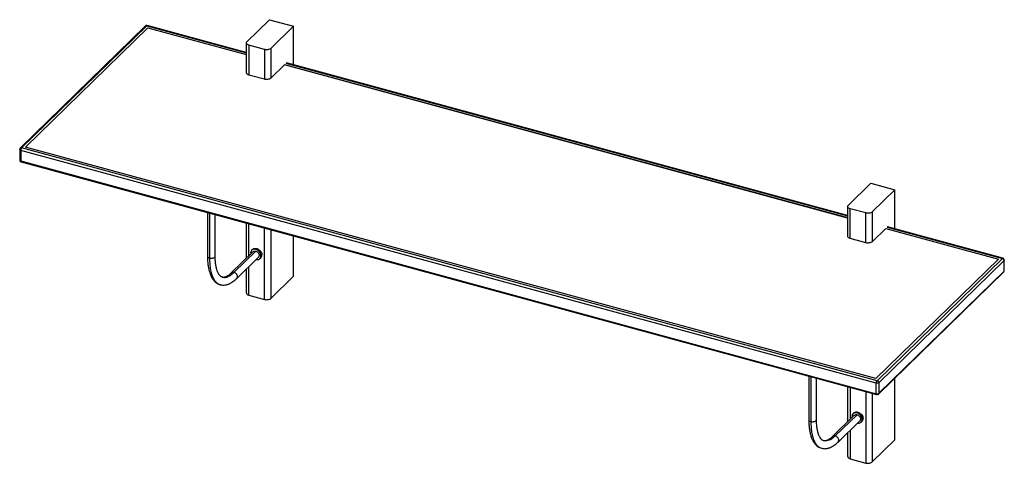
# Paper-space layout '_Trimetric' of a CAD drawing. Header units: millimetres. Extents: x 3873 to 4886, y -2945 to -2488.
import ezdxf

# ---------------------------------------------------------------- set-up
doc = ezdxf.new("R2010")
doc.units = ezdxf.units.MM

psp = doc.layouts.new('_Trimetric')

# ---------------------------------------------------------------- linework, layer by layer
at = {"color": 7, "linetype": 'Continuous', "lineweight": 25}
for p, q in [((4106.5, -2511.3), (4129.9, -2488.5)), ((4129.9, -2488.5), (4154.6, -2495.2)), ((4002, -2494.9), (3873.2, -2620.6)), ((3874.6, -2620.4), (4003.4, -2494.7)), ((3878.7, -2619.7), (4004.7, -2496.7)), ((4003.4, -2494.7), (4105.9, -2522.5)), ((4105.9, -2522.1), (4004, -2494.4)), ((4004.7, -2496.7), (4105.9, -2524.3)), ((4154.6, -2495.2), (4131.3, -2518)), ((4154.6, -2535), (4154.6, -2495.2)), ((4105.9, -2512.5), (4105.9, -2543.1)), ((4124.5, -2519.1), (4108.6, -2514.7)), ((4108.6, -2514.7), (4108.6, -2545.4)), ((4124.5, -2519.1), (4124.5, -2549.7)), ((4131.3, -2518), (4131.3, -2548.6)), ((4146.7, -2533.2), (4725, -2690.3)), ((4725, -2690), (4147.2, -2532.9)), ((4131.3, -2548.6), (4145.3, -2535)), ((4145.3, -2534.5), (4725, -2692.1)), ((4725, -2692.5), (4145.3, -2535)), ((4124.5, -2549.7), (4108.6, -2545.4)), ((3872.6, -2622), (3872.6, -2632.9)), ((4754.5, -2862.3), (3873.7, -2622.9)), ((3873.7, -2622.9), (3873.7, -2633.8)), ((4755.5, -2859.8), (3874.6, -2620.4)), ((4754.2, -2857.7), (3878.7, -2619.7)), ((3873.7, -2633.8), (4754.5, -2873.2)), ((3874.1, -2634.7), (4754.9, -2874.1)), ((4725.6, -2679.5), (4748.9, -2656.7)), ((4748.9, -2656.7), (4773.7, -2663.5)), ((4773.7, -2663.5), (4750.4, -2686.2)), ((4773.7, -2703.6), (4773.7, -2663.5)), ((4725, -2680.7), (4725, -2711.4)), ((4743.6, -2687.3), (4727.7, -2683)), ((4727.7, -2713.6), (4727.7, -2683)), ((4750.4, -2686.2), (4750.4, -2716.9)), ((4065.9, -2686.9), (4065.9, -2731.7)), ((4068, -2687.5), (4068, -2733.6)), ((4073.9, -2731.7), (4073.9, -2689.1)), ((4743.6, -2718), (4743.6, -2687.3)), ((4105.9, -2697.8), (4105.9, -2733.8)), ((4108.6, -2731.2), (4108.6, -2698.5)), ((4124.5, -2776.2), (4124.5, -2702.8)), ((4131.3, -2704.7), (4131.3, -2775.1)), ((4750.4, -2716.9), (4764.4, -2703.2)), ((4764.4, -2703.2), (4880.2, -2734.7)), ((4765.8, -2701.8), (4766, -2701.6)), ((4765.8, -2701.8), (4884.3, -2734.1)), ((4884.8, -2733.8), (4766.1, -2701.6)), ((4154.6, -2752.4), (4154.6, -2711)), ((4743.6, -2718), (4727.7, -2713.6)), ((4093.2, -2748.4), (4115.6, -2726.5)), ((4112.4, -2724.8), (4111.4, -2725.7)), ((4112.8, -2727.1), (4090.4, -2749)), ((4096, -2754.7), (4118.4, -2732.8)), ((4110.3, -2728.5), (4110.5, -2729.4)), ((4119.8, -2734.2), (4120.8, -2733.3)), ((4121.9, -2730.5), (4120.9, -2731.4)), ((4880.2, -2734.7), (4754.2, -2857.7)), ((4884.3, -2734.1), (4755.5, -2859.8)), ((4886.1, -2736.2), (4757.3, -2861.9)), ((4886.1, -2747.1), (4886.1, -2736.2)), ((4886.3, -2746.6), (4886.3, -2735.7)), ((4105.9, -2745), (4105.9, -2769.6)), ((4108.6, -2771.9), (4108.6, -2742.4)), ((4757.3, -2872.8), (4886.1, -2747.1)), ((4081.1, -2753.2), (4081.3, -2753.2)), ((4131.3, -2775.1), (4154.6, -2752.4)), ((4756.9, -2873.6), (4885.7, -2747.9)), ((4077.4, -2760.4), (4079.1, -2761.1)), ((4079, -2760.9), (4079.2, -2761)), ((4079.1, -2761.1), (4079.3, -2761.1)), ((4108.6, -2771.9), (4124.5, -2776.2)), ((4685, -2855.1), (4685, -2900)), ((4687.1, -2855.7), (4687.1, -2901.8)), ((4693, -2900), (4693, -2857.3)), ((4773.7, -2920.6), (4773.7, -2857.3)), ((4725, -2866), (4725, -2902.1)), ((4727.7, -2866.7), (4727.7, -2899.5)), ((4754.5, -2873.2), (4754.5, -2862.3)), ((4757.3, -2861.9), (4757.3, -2872.8)), ((4743.6, -2871.1), (4743.6, -2944.5)), ((4750.4, -2872.9), (4750.4, -2943.4)), ((4731.9, -2895.3), (4709.5, -2917.2)), ((4734.7, -2894.8), (4712.3, -2916.6)), ((4729.4, -2896.8), (4729.6, -2897.6)), ((4731.5, -2893), (4730.5, -2893.9)), ((4741, -2898.7), (4740, -2899.6)), ((4715.1, -2922.9), (4737.5, -2901.1)), ((4738.9, -2902.5), (4739.8, -2901.6)), ((4725, -2913.3), (4725, -2937.9)), ((4727.7, -2910.7), (4727.7, -2940.1)), ((4696.4, -2928.6), (4698.2, -2929.3)), ((4698.1, -2929.2), (4698.3, -2929.3)), ((4698.2, -2929.3), (4698.3, -2929.4)), ((4700.3, -2921.6), (4699.9, -2921.4)), ((4750.4, -2943.4), (4773.7, -2920.6)), ((4727.7, -2940.1), (4743.6, -2944.5))]:
    psp.add_line(p, q, dxfattribs=at)
for points, knots in [([(4004, -2494.4), (4003.9, -2494.4), (4003.8, -2494.4), (4003.5, -2494.4), (4003.1, -2494.4), (4002.7, -2494.5), (4002.3, -2494.7), (4002.1, -2494.8), (4002, -2494.9), (4002, -2494.9)], [0, 0, 0, 0, 0.011548, 0.205268, 0.404446, 0.603872, 0.798477, 0.98409, 1, 1, 1, 1]), ([(4003.4, -2494.7), (4003.2, -2494.6), (4002.7, -2494.5), (4002.2, -2494.7), (4002, -2494.9), (4002, -2494.9)], [0, 0, 0, 0, 0.4575128, 0.9430205, 1, 1, 1, 1]), ([(4003.9, -2494.4), (4003.9, -2494.4), (4003.7, -2494.4), (4003.5, -2494.6), (4003.4, -2494.7)], [0, 0, 0, 0, 0.466641, 1, 1, 1, 1]), ([(4108.6, -2514.7), (4108, -2514.5), (4106.8, -2514.1), (4106, -2513.1), (4105.9, -2512.1), (4106.3, -2511.5), (4106.5, -2511.3)], [0, 0, 0, 0, 0.270261, 0.562429, 0.789736, 1, 1, 1, 1]), ([(4131.3, -2518), (4130.9, -2518.3), (4130, -2518.9), (4128, -2519.4), (4126.1, -2519.4), (4125, -2519.2), (4124.5, -2519.1)], [0, 0, 0, 0, 0.270261, 0.562429, 0.789736, 1, 1, 1, 1]), ([(4108.6, -2545.4), (4108, -2545.2), (4106.8, -2544.7), (4106, -2543.8), (4106, -2543.3), (4106, -2543.1)], [0, 0, 0, 0, 0.391487, 0.814707, 1, 1, 1, 1]), ([(4131.3, -2548.6), (4130.9, -2548.9), (4130, -2549.6), (4128, -2550), (4126.1, -2550), (4125, -2549.8), (4124.5, -2549.7)], [0, 0, 0, 0, 0.270261, 0.562429, 0.789736, 1, 1, 1, 1]), ([(3873.5, -2620.4), (3873.4, -2620.5), (3873.1, -2620.7), (3872.9, -2621), (3872.7, -2621.3), (3872.6, -2621.6), (3872.6, -2621.9), (3872.6, -2622)], [0, 0, 0, 0, 0.255825, 0.440179, 0.627828, 0.815436, 1, 1, 1, 1]), ([(3873.7, -2622.9), (3873.4, -2622.8), (3873, -2622.6), (3872.6, -2622.3), (3872.6, -2622), (3872.6, -2622)], [0, 0, 0, 0, 0.383979, 0.799082, 1, 1, 1, 1]), ([(3873.2, -2620.7), (3873.3, -2620.6), (3873.4, -2620.5), (3873.5, -2620.4), (3873.5, -2620.4)], [0, 0, 0, 0, 0.931679, 1, 1, 1, 1]), ([(3873.5, -2620.4), (3873.7, -2620.4), (3874, -2620.3), (3874.4, -2620.3), (3874.6, -2620.4)], [0, 0, 0, 0, 0.5033396, 1, 1, 1, 1]), ([(3874.6, -2620.4), (3874.5, -2620.5), (3874.2, -2620.9), (3873.9, -2621.6), (3873.7, -2622.3), (3873.7, -2622.7), (3873.7, -2622.9)], [0, 0, 0, 0, 0.277438, 0.571853, 0.79564, 1, 1, 1, 1]), ([(3872.6, -2632.9), (3872.6, -2633), (3872.6, -2633.2), (3872.7, -2633.6), (3872.9, -2634), (3873.2, -2634.3), (3873.6, -2634.5), (3873.9, -2634.7), (3874.1, -2634.7), (3874.1, -2634.7)], [0, 0, 0, 0, 0.132696, 0.276517, 0.430361, 0.591876, 0.7586, 0.933998, 1, 1, 1, 1]), ([(3872.6, -2632.9), (3872.6, -2633), (3872.7, -2633.3), (3873.1, -2633.6), (3873.5, -2633.7), (3873.7, -2633.8)], [0, 0, 0, 0, 0.367315, 0.695979, 1, 1, 1, 1]), ([(3873.7, -2633.8), (3873.7, -2634), (3873.7, -2634.3), (3873.8, -2634.6), (3873.9, -2634.7), (3874, -2634.7), (3874.1, -2634.7)], [0, 0, 0, 0, 0.288246, 0.601467, 0.930035, 1, 1, 1, 1]), ([(4727.7, -2683), (4727.1, -2682.8), (4725.9, -2682.3), (4725, -2681.3), (4725, -2680.3), (4725.4, -2679.8), (4725.6, -2679.5)], [0, 0, 0, 0, 0.270261, 0.562429, 0.789736, 1, 1, 1, 1]), ([(4750.4, -2686.2), (4750, -2686.5), (4749.1, -2687.2), (4747.1, -2687.6), (4745.2, -2687.6), (4744.1, -2687.4), (4743.6, -2687.3)], [0, 0, 0, 0, 0.270261, 0.562429, 0.789736, 1, 1, 1, 1]), ([(4766, -2701.6), (4766.1, -2701.5), (4766.4, -2701.3), (4766.7, -2701.4), (4766.8, -2701.7), (4766.8, -2701.8)], [0, 0, 0, 0, 0.391511, 0.814756, 1, 1, 1, 1]), ([(4727.7, -2713.6), (4727.1, -2713.4), (4725.9, -2713), (4725.1, -2712.1), (4725.1, -2711.5), (4725.1, -2711.4)], [0, 0, 0, 0, 0.391487, 0.814707, 1, 1, 1, 1]), ([(4120.9, -2731.4), (4120.9, -2730.7), (4120.7, -2729.3), (4119.5, -2727.3), (4117.7, -2725.6), (4115.6, -2724.7), (4113.5, -2724.5), (4111.8, -2725.2), (4110.6, -2726.6), (4110.4, -2727.9), (4110.3, -2728.5)], [0, 0, 0, 0, 0.125001, 0.250001, 0.375002, 0.500002, 0.625002, 0.750002, 0.875001, 1, 1, 1, 1]), ([(4112.4, -2724.8), (4112.6, -2724.7), (4113, -2724), (4114.5, -2723.6), (4116.6, -2723.8), (4118.7, -2724.7), (4120.4, -2726.4), (4121.6, -2728.4), (4121.8, -2729.8), (4121.9, -2730.5)], [0, 0, 0, 0, 0.050763, 0.208969, 0.367175, 0.525381, 0.683587, 0.841794, 1, 1, 1, 1]), ([(4112.9, -2727.1), (4113, -2727), (4113.3, -2726.6), (4114.3, -2726.3), (4115.2, -2726.5), (4115.6, -2726.5)], [0, 0, 0, 0, 0.1368172, 0.585485, 1, 1, 1, 1]), ([(4115.6, -2726.5), (4116.1, -2726.7), (4117, -2727), (4118.2, -2728.2), (4119, -2729.5), (4119.2, -2730.9), (4119.1, -2732.1), (4118.6, -2732.6), (4118.4, -2732.8)], [0, 0, 0, 0, 0.169001, 0.351927, 0.534853, 0.703854, 0.872856, 1, 1, 1, 1]), ([(4750.4, -2716.9), (4750, -2717.2), (4749.1, -2717.8), (4747.1, -2718.2), (4745.2, -2718.3), (4744.1, -2718.1), (4743.6, -2718)], [0, 0, 0, 0, 0.270261, 0.562429, 0.789736, 1, 1, 1, 1]), ([(4065.9, -2731.7), (4065.9, -2733.5), (4066, -2736.9), (4066.5, -2741.2), (4067.1, -2744.7), (4067.8, -2747.5), (4068.5, -2749.7), (4069.2, -2751.3), (4069.7, -2752.5), (4070.2, -2753.5), (4070.8, -2754.5), (4071.6, -2755.6), (4072.7, -2757.1), (4074.3, -2758.6), (4075.8, -2759.8), (4076.9, -2760.2), (4077.1, -2760.3)], [0, 0, 0, 0, 0.129951, 0.245005, 0.345004, 0.429815, 0.499822, 0.561161, 0.602674, 0.640323, 0.674646, 0.72028, 0.783874, 0.865585, 0.96548, 1, 1, 1, 1]), ([(4066, -2731.7), (4066, -2731.9), (4066, -2732.4), (4066.8, -2733.1), (4067.6, -2733.4), (4068, -2733.6)], [0, 0, 0, 0, 0.276543, 0.652584, 1, 1, 1, 1]), ([(4068, -2733.6), (4068.5, -2733.7), (4069.5, -2733.8), (4071.1, -2733.8), (4072.5, -2733.4), (4073.5, -2732.7), (4073.9, -2732.1), (4073.9, -2731.8), (4073.8, -2731.7)], [0, 0, 0, 0, 0.183447, 0.382008, 0.580569, 0.764015, 0.947462, 1, 1, 1, 1]), ([(4068, -2733.6), (4068.1, -2735.8), (4068.2, -2740.2), (4069, -2746), (4070.3, -2751.1), (4072.2, -2755.2), (4074.4, -2758.4), (4076.7, -2760.3), (4078.4, -2760.8), (4079, -2760.9)], [0, 0, 0, 0, 0.151133, 0.302266, 0.453397, 0.604531, 0.755662, 0.906795, 1, 1, 1, 1]), ([(4081.2, -2753.3), (4080.8, -2753.2), (4080.1, -2753), (4079.3, -2752.4), (4078.8, -2751.8), (4078.4, -2751.3), (4078.1, -2750.9), (4077.8, -2750.5), (4077.5, -2750), (4077.1, -2749.4), (4076.6, -2748.3), (4075.9, -2746.6), (4075.2, -2744.3), (4074.5, -2741.1), (4074, -2736.9), (4073.9, -2733.5), (4073.9, -2731.7)], [0, 0, 0, 0, 0.10186, 0.183695, 0.245378, 0.28669, 0.313258, 0.341315, 0.371849, 0.404875, 0.459265, 0.531349, 0.621278, 0.729226, 0.855394, 1, 1, 1, 1]), ([(4116.1, -2735.1), (4116.6, -2735.2), (4117.8, -2735.4), (4119.5, -2734.7), (4120.7, -2733.4), (4120.9, -2732), (4120.9, -2731.4)], [0, 0, 0, 0, 0.208774, 0.472516, 0.736258, 1, 1, 1, 1]), ([(4120.7, -2733.3), (4121, -2733), (4121.7, -2732.3), (4121.8, -2731.2), (4121.9, -2730.5)], [0, 0, 0, 0, 0.404443, 1, 1, 1, 1]), ([(4884.3, -2734.1), (4884.4, -2733.9), (4884.6, -2733.8), (4884.8, -2733.9), (4884.8, -2733.9)], [0, 0, 0, 0, 0.68041, 1, 1, 1, 1]), ([(4886.1, -2736.2), (4886, -2736), (4886, -2735.7), (4885.8, -2735.2), (4885.4, -2734.7), (4884.9, -2734.3), (4884.5, -2734.1), (4884.3, -2734.1)], [0, 0, 0, 0, 0.171774, 0.358431, 0.554234, 0.784485, 1, 1, 1, 1]), ([(4886.3, -2735.9), (4886.3, -2735.6), (4886.3, -2735.3), (4886.1, -2734.8), (4885.9, -2734.5), (4885.6, -2734.2), (4885.2, -2733.9), (4885, -2733.9), (4884.8, -2733.9)], [0, 0, 0, 0, 0.265141, 0.408998, 0.557019, 0.706248, 0.853453, 1, 1, 1, 1]), ([(4886.3, -2735.7), (4886.3, -2735.7), (4886.3, -2735.9), (4886.2, -2736), (4886.1, -2736.2)], [0, 0, 0, 0, 0.31839, 1, 1, 1, 1]), ([(4885.6, -2747.9), (4885.7, -2747.9), (4885.8, -2747.8), (4886, -2747.6), (4886.2, -2747.3), (4886.3, -2746.9), (4886.3, -2746.7), (4886.3, -2746.6)], [0, 0, 0, 0, 0.092952, 0.317655, 0.546373, 0.775042, 1, 1, 1, 1]), ([(4885.7, -2747.9), (4885.8, -2747.8), (4886, -2747.6), (4886, -2747.2), (4886.1, -2747.1)], [0, 0, 0, 0, 0.480786, 1, 1, 1, 1]), ([(4886.1, -2747.1), (4886.2, -2746.9), (4886.3, -2746.8), (4886.3, -2746.6), (4886.3, -2746.6)], [0, 0, 0, 0, 0.8763607, 1, 1, 1, 1]), ([(4079.6, -2761.2), (4080.1, -2761.3), (4081.3, -2761.5), (4083.1, -2761.5), (4084.8, -2761.3), (4086.1, -2761), (4087.1, -2760.6), (4087.9, -2760.3), (4088.6, -2760), (4089.6, -2759.5), (4090.8, -2758.9), (4092.3, -2757.9), (4094.1, -2756.5), (4095.3, -2755.3), (4096, -2754.7)], [0, 0, 0, 0, 0.104047, 0.221512, 0.319325, 0.397499, 0.456113, 0.495267, 0.532216, 0.588162, 0.663071, 0.756809, 0.869196, 1, 1, 1, 1]), ([(4090.4, -2749), (4089.7, -2749.6), (4088.4, -2750.8), (4086.8, -2751.9), (4085.7, -2752.5), (4085, -2752.9), (4084.3, -2753.1), (4083.5, -2753.4), (4082.4, -2753.6), (4081.6, -2753.4), (4081.2, -2753.3)], [0, 0, 0, 0, 0.186152, 0.330403, 0.433418, 0.495671, 0.557763, 0.662832, 0.810363, 1, 1, 1, 1]), ([(4081.7, -2753.3), (4082, -2753.4), (4083.3, -2753.9), (4085.9, -2753.3), (4089.5, -2751.7), (4092, -2749.5), (4093.2, -2748.4)], [0, 0, 0, 0, 0.092642, 0.395097, 0.697548, 1, 1, 1, 1]), ([(4093.2, -2748.4), (4092.8, -2748.3), (4091.9, -2748.2), (4090.9, -2748.5), (4090.6, -2748.9), (4090.5, -2749)], [0, 0, 0, 0, 0.416103, 0.866489, 1, 1, 1, 1]), ([(4096, -2754.6), (4096.2, -2754.4), (4096.7, -2754), (4096.8, -2752.8), (4096.6, -2751.4), (4095.8, -2750), (4094.6, -2748.9), (4093.7, -2748.6), (4093.2, -2748.4)], [0, 0, 0, 0, 0.126288, 0.295455, 0.464622, 0.647728, 0.830833, 1, 1, 1, 1]), ([(4106, -2769.6), (4106.1, -2769.9), (4106.2, -2770.6), (4107.2, -2771.4), (4108.2, -2771.7), (4108.6, -2771.9)], [0, 0, 0, 0, 0.367316, 0.695979, 1, 1, 1, 1]), ([(4124.5, -2776.2), (4125.2, -2776.3), (4126.6, -2776.6), (4128.7, -2776.4), (4130.4, -2775.9), (4131, -2775.4), (4131.3, -2775.1)], [0, 0, 0, 0, 0.270261, 0.562429, 0.789736, 1, 1, 1, 1]), ([(4754.5, -2862.3), (4754.6, -2862.1), (4754.6, -2861.8), (4754.7, -2861.3), (4754.9, -2860.7), (4755.2, -2860.1), (4755.4, -2859.9), (4755.5, -2859.8)], [0, 0, 0, 0, 0.171774, 0.358431, 0.554234, 0.784485, 1, 1, 1, 1]), ([(4757.3, -2861.9), (4757.1, -2862), (4756.7, -2862.2), (4756, -2862.4), (4755.2, -2862.4), (4754.8, -2862.3), (4754.5, -2862.3)], [0, 0, 0, 0, 0.270261, 0.562429, 0.789736, 1, 1, 1, 1]), ([(4755.5, -2859.8), (4755.7, -2859.9), (4756.2, -2860.1), (4756.8, -2860.7), (4757.2, -2861.3), (4757.2, -2861.7), (4757.3, -2861.9)], [0, 0, 0, 0, 0.277438, 0.571853, 0.79564, 1, 1, 1, 1]), ([(4754.5, -2873.2), (4754.8, -2873.3), (4755.4, -2873.4), (4756.2, -2873.3), (4756.9, -2873.1), (4757.1, -2872.9), (4757.3, -2872.8)], [0, 0, 0, 0, 0.270261, 0.562429, 0.789736, 1, 1, 1, 1]), ([(4755, -2874.1), (4754.9, -2874.1), (4754.7, -2874.1), (4754.6, -2873.7), (4754.6, -2873.4), (4754.5, -2873.2)], [0, 0, 0, 0, 0.282277, 0.657422, 1, 1, 1, 1]), ([(4754.9, -2874.1), (4754.9, -2874.1), (4755.1, -2874.2), (4755.4, -2874.2), (4755.8, -2874.2), (4756.2, -2874.1), (4756.6, -2873.9), (4756.8, -2873.7), (4756.9, -2873.6), (4756.9, -2873.6)], [0, 0, 0, 0, 0.013867, 0.206981, 0.405536, 0.604339, 0.798336, 0.983369, 1, 1, 1, 1]), ([(4757.3, -2872.8), (4757.2, -2872.9), (4757.2, -2873.2), (4757.1, -2873.5), (4756.9, -2873.6), (4756.9, -2873.6)], [0, 0, 0, 0, 0.451158, 0.941406, 1, 1, 1, 1]), ([(4740, -2899.6), (4739.9, -2899), (4739.8, -2897.6), (4738.6, -2895.5), (4736.8, -2893.9), (4734.7, -2892.9), (4732.6, -2892.8), (4730.9, -2893.4), (4729.7, -2894.8), (4729.5, -2896.1), (4729.4, -2896.8)], [0, 0, 0, 0, 0.125001, 0.250001, 0.375002, 0.500002, 0.625002, 0.750002, 0.875001, 1, 1, 1, 1]), ([(4731.5, -2893.1), (4731.6, -2892.9), (4732.1, -2892.3), (4733.6, -2891.9), (4735.6, -2892), (4737.7, -2893), (4739.5, -2894.6), (4740.7, -2896.7), (4740.9, -2898), (4741, -2898.7)], [0, 0, 0, 0, 0.0507634, 0.208969, 0.3671745, 0.5253809, 0.6835872, 0.8417936, 1, 1, 1, 1]), ([(4732, -2895.4), (4732.1, -2895.3), (4732.4, -2894.9), (4733.4, -2894.6), (4734.3, -2894.7), (4734.7, -2894.8)], [0, 0, 0, 0, 0.136817, 0.585485, 1, 1, 1, 1]), ([(4734.7, -2894.8), (4735.2, -2894.9), (4736.1, -2895.3), (4737.3, -2896.4), (4738.1, -2897.8), (4738.3, -2899.2), (4738.1, -2900.3), (4737.7, -2900.8), (4737.5, -2901)], [0, 0, 0, 0, 0.169001, 0.351927, 0.534853, 0.703854, 0.872856, 1, 1, 1, 1]), ([(4739.8, -2901.5), (4740.1, -2901.2), (4740.8, -2900.5), (4740.9, -2899.4), (4741, -2898.7)], [0, 0, 0, 0, 0.404443, 1, 1, 1, 1]), ([(4685, -2900), (4685, -2901.8), (4685.1, -2905.1), (4685.6, -2909.5), (4686.2, -2913), (4686.9, -2915.7), (4687.6, -2917.9), (4688.2, -2919.5), (4688.8, -2920.8), (4689.3, -2921.8), (4689.9, -2922.7), (4690.7, -2923.9), (4691.8, -2925.3), (4693.4, -2926.9), (4694.9, -2928), (4696, -2928.4), (4696.2, -2928.5)], [0, 0, 0, 0, 0.129951, 0.245005, 0.345004, 0.429815, 0.499822, 0.561161, 0.602674, 0.640323, 0.674646, 0.72028, 0.783874, 0.865585, 0.96548, 1, 1, 1, 1]), ([(4685.1, -2900), (4685.1, -2900.2), (4685.1, -2900.7), (4685.8, -2901.4), (4686.7, -2901.7), (4687.1, -2901.8)], [0, 0, 0, 0, 0.276543, 0.652584, 1, 1, 1, 1]), ([(4687.1, -2901.8), (4687.6, -2901.9), (4688.6, -2902.1), (4690.2, -2902), (4691.6, -2901.6), (4692.6, -2901), (4693, -2900.4), (4692.9, -2900.1), (4692.9, -2900)], [0, 0, 0, 0, 0.183447, 0.382008, 0.580569, 0.764015, 0.947462, 1, 1, 1, 1]), ([(4687.1, -2901.8), (4687.2, -2904), (4687.3, -2908.4), (4688.1, -2914.3), (4689.4, -2919.3), (4691.3, -2923.5), (4693.5, -2926.6), (4695.8, -2928.6), (4697.5, -2929), (4698.1, -2929.2)], [0, 0, 0, 0, 0.151133, 0.302266, 0.453397, 0.604531, 0.755662, 0.906795, 1, 1, 1, 1]), ([(4700.3, -2921.6), (4699.9, -2921.5), (4699.2, -2921.2), (4698.4, -2920.6), (4697.9, -2920.1), (4697.5, -2919.6), (4697.2, -2919.2), (4696.9, -2918.8), (4696.6, -2918.3), (4696.2, -2917.6), (4695.7, -2916.5), (4695, -2914.9), (4694.3, -2912.6), (4693.6, -2909.4), (4693.1, -2905.2), (4693, -2901.8), (4693, -2900)], [0, 0, 0, 0, 0.10186, 0.183695, 0.245378, 0.28669, 0.313258, 0.341315, 0.371849, 0.404875, 0.459265, 0.531349, 0.621278, 0.729226, 0.855394, 1, 1, 1, 1]), ([(4735.2, -2903.4), (4735.7, -2903.5), (4736.9, -2903.7), (4738.6, -2903), (4739.8, -2901.6), (4739.9, -2900.3), (4740, -2899.6)], [0, 0, 0, 0, 0.207966, 0.471977, 0.735989, 1, 1, 1, 1]), ([(4712.3, -2916.6), (4711.3, -2917.6), (4709.2, -2919.5), (4706.1, -2921.2), (4703.2, -2921.9), (4701.2, -2922), (4700.4, -2921.6), (4700.3, -2921.6)], [0, 0, 0, 0, 0.246503, 0.493005, 0.739508, 0.986016, 1, 1, 1, 1]), ([(4709.5, -2917.2), (4708.8, -2917.9), (4707.5, -2919.1), (4705.9, -2920.2), (4704.8, -2920.8), (4704.1, -2921.1), (4703.4, -2921.4), (4702.6, -2921.6), (4701.5, -2921.8), (4700.7, -2921.7), (4700.3, -2921.6)], [0, 0, 0, 0, 0.186152, 0.330403, 0.433418, 0.495671, 0.557763, 0.662832, 0.810363, 1, 1, 1, 1]), ([(4712.3, -2916.6), (4711.9, -2916.6), (4711, -2916.4), (4710, -2916.7), (4709.7, -2917.2), (4709.6, -2917.2)], [0, 0, 0, 0, 0.416103, 0.866489, 1, 1, 1, 1]), ([(4715.1, -2922.9), (4715.3, -2922.7), (4715.7, -2922.2), (4715.9, -2921), (4715.7, -2919.7), (4714.9, -2918.3), (4713.7, -2917.2), (4712.8, -2916.8), (4712.3, -2916.6)], [0, 0, 0, 0, 0.126288, 0.295455, 0.464622, 0.647728, 0.830833, 1, 1, 1, 1]), ([(4698.7, -2929.4), (4699.2, -2929.5), (4700.4, -2929.8), (4702.2, -2929.8), (4703.9, -2929.5), (4705.2, -2929.2), (4706.2, -2928.9), (4707, -2928.6), (4707.7, -2928.3), (4708.6, -2927.8), (4709.9, -2927.1), (4711.4, -2926.1), (4713.2, -2924.8), (4714.4, -2923.6), (4715.1, -2922.9)], [0, 0, 0, 0, 0.104047, 0.221512, 0.319325, 0.397499, 0.456113, 0.495267, 0.532216, 0.588162, 0.663071, 0.756809, 0.869196, 1, 1, 1, 1]), ([(4725.1, -2937.9), (4725.1, -2938.2), (4725.2, -2938.8), (4726.3, -2939.7), (4727.2, -2940), (4727.7, -2940.1)], [0, 0, 0, 0, 0.367315, 0.695979, 1, 1, 1, 1]), ([(4743.6, -2944.5), (4744.3, -2944.6), (4745.7, -2944.9), (4747.8, -2944.7), (4749.4, -2944.1), (4750.1, -2943.6), (4750.4, -2943.4)], [0, 0, 0, 0, 0.270261, 0.562429, 0.789736, 1, 1, 1, 1])]:
    psp.add_open_spline(points, degree=3, knots=knots, dxfattribs=at)

doc.saveas('drawing.dxf')
